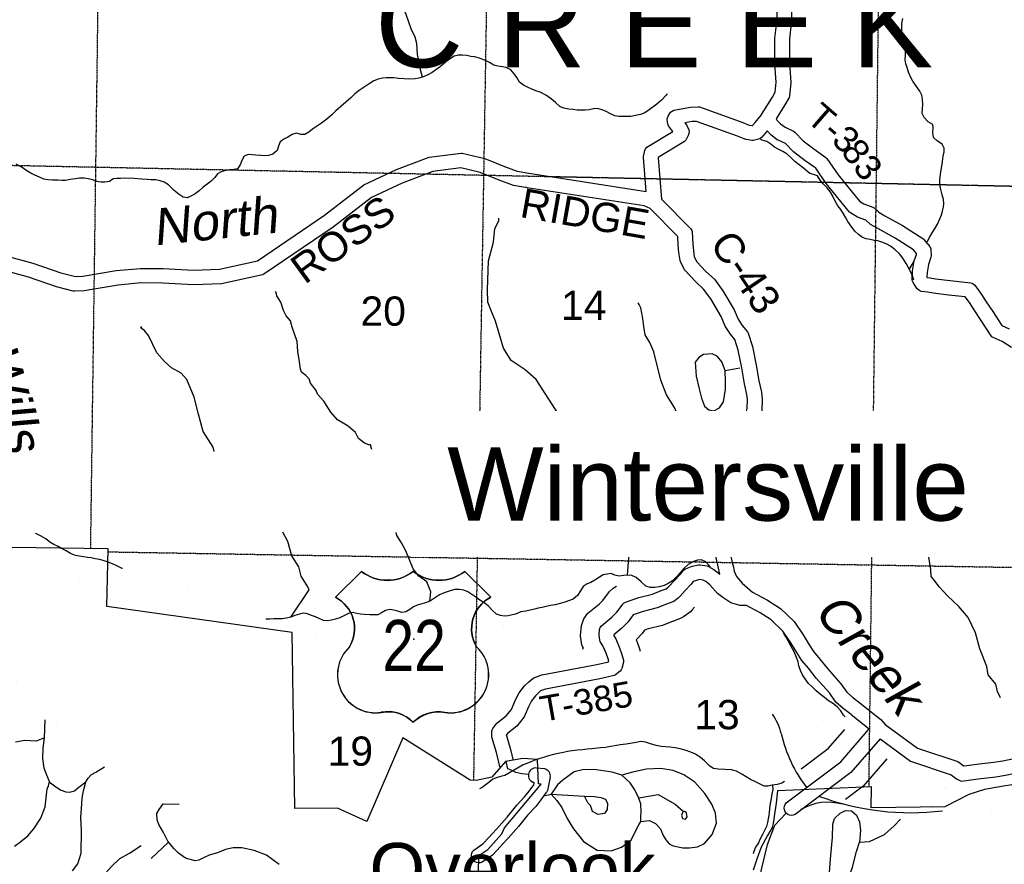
# Model space of a CAD drawing. Header units: feet. Extents: x -155 to 2562643, y -56 to 364810.
# Tile 61 of 121: x 2495666 to 2509139, y 265734 to 277287. Entities that reach past the tile are written whole.
import ezdxf
from ezdxf.enums import TextEntityAlignment as Align

# ---------------------------------------------------------------- set-up
doc = ezdxf.new("R2010")
doc.units = ezdxf.units.FT
doc.header["$MEASUREMENT"] = 0
doc.linetypes.add('HIDDEN2', pattern=[0.1875, 0.125, -0.0625])
doc.linetypes.add('water', pattern=[0])
for name, color, linetype in [('62', 7, 'Continuous'), ('COUNTY-RD', 7, 'Continuous'), ('CR-TEXT', 7, 'Continuous'), ('HTEXT', 3, 'Continuous'), ('INCORPORATED', 3, 'Continuous'), ('MTEXT', 2, 'Continuous'), ('RAMPS', 7, 'Continuous'), ('RT-MKR', 7, 'Continuous'), ('SECTION', 8, 'HIDDEN2'), ('SECTION-TEXT', 8, 'Continuous'), ('STATE-RT', 2, 'Continuous'), ('STREET-RURAL', 14, 'Continuous'), ('STREET-URBAN', 15, 'Continuous'), ('TR-TEXT', 6, 'Continuous'), ('TWP-RD', 6, 'Continuous'), ('WATER-TEXT', 1, 'Continuous'), ('WATERWAY', 14, 'water')]:
    doc.layers.add(name, color=color, linetype=linetype)
doc.styles.add('ARIAL', font='arial.ttf')

# ---------------------------------------------------------------- blocks, each defined once
blk = doc.blocks.new('US3')
at = {"layer": '62', "color": 0, "linetype": 'Continuous'}
for p, q in [((-565, 888), (-874, 579)), ((973, 579), (664, 888))]:
    blk.add_line(p, q, dxfattribs=at)
for centre, major_axis, start_param, end_param in [((-258, 1278), (0, 497), 2.475104, 3.808081), ((357, 1278), (0, 497), 2.475104, 3.808081), ((-1067, 206), (0, 420), 4.173388, 5.805154), ((1166, 206), (420, 0), 2.048828, 3.680594), ((-397, -341), (453, 0), 2.321367, 4.864724), ((496, -341), (0, 453), 2.989258, 5.532614), ((-245, -1186), (0, 406), 5.470171, 6.49043), ((352, -1213), (0, 430), 6.107976, 7.064164)]:
    blk.add_ellipse(centre, major_axis=major_axis, ratio=1, start_param=start_param, end_param=end_param, dxfattribs=at)
at = {"layer": 'RT-MKR', "color": 0, "linetype": 'Continuous'}
blk.add_lwpolyline([(-565, 888), (-874, 579), (-874, 579, -0.432186), (-706, -10), (-706, -10, 0.738096), (-328, -790), (-328, -790, -0.260744), (50, -908), (50, -908, -0.243707), (428, -790), (428, -790, 0.738096), (806, -10), (806, -10, -0.432186), (973, 579), (973, 579), (664, 888), (664, 888, -0.346154), (50, 888), (50, 888, -0.346154), (-565, 888)], format="xyb", close=True, dxfattribs=at)
at = {"layer": 'RT-MKR', "color": 0}
blk.add_point((57, 82), dxfattribs=at)

msp = doc.modelspace()

# ---------------------------------------------------------------- linework, layer by layer
at = {"layer": 'COUNTY-RD'}
for points in [[(2500375.96, 275026.85), (2500821.61, 275235.96), (2501269.38, 275406.42), (2501705.07, 275461.43), (2501723.14, 275460.43), (2502029.97, 275386.85), (2502298.53, 275278.55), (2502475.64, 275214.77), (2502632.21, 275186.95), (2504238.83, 274937.1)], [(2505238.68, 270907.59), (2505228.57, 271043.67), (2505228.92, 271294.21), (2505233.16, 271314.4), (2505271.36, 271401.75), (2505301.97, 271449.37), (2505335.53, 271491.04), (2505406.48, 271574.63), (2505488.54, 271674.62), (2505591.3, 271858.78), (2505622.36, 271967.65), (2505623.94, 272089.56), (2505617.77, 272159.24), (2505582.18, 272307.89), (2505548.62, 272527.16), (2505498.38, 272765.57), (2505452.9, 272912.18), (2505392.54, 272986.37), (2505321.56, 273095.12), (2505264.63, 273226.76), (2505122.53, 273469.31), (2505025.18, 273601.99), (2504916.49, 273702.03), (2504770.8, 273854.13), (2504761.9, 273866.9), (2504707.74, 273978.09), (2504703.26, 273992.38), (2504686.12, 274102.6), (2504676.07, 274206.23), (2504671.25, 274320.77), (2504294.45, 274704.99), (2504209.86, 274739.2), (2502611.64, 274987.74), (2502610.55, 274987.67), (2502599.74, 274989.59), (2502587.72, 274991.46), (2502586.72, 274991.9), (2502423.9, 275020.83), (2502227.23, 275091.65), (2501968.92, 275195.82), (2501703.03, 275259.58), (2501318.18, 275211), (2500899.78, 275051.72), (2500480.49, 274854.97), (2499953.65, 274450.99), (2499008.14, 273806.66), (2498990.59, 273799.08), (2498426.49, 273674.53), (2498043.5, 273662.5), (2497623.71, 273684.32), (2497327, 273685.71), (2497012.45, 273657.55), (2496550.02, 273578.08), (2496414.55, 273571.57), (2496399.49, 273573.13), (2496169.59, 273632.85), (2495787.43, 273765.49), (2495438.8, 273859.41)], [(2492059.13, 274511.16), (2493338.36, 274488.74), (2493727.98, 274498.69), (2493740.45, 274497.44), (2494235.58, 274384.32), (2494511.19, 274298.89), (2494714.58, 274201.77), (2494870.1, 274137.71), (2495134.9, 274095.98), (2495476.54, 274056.37), (2495846.3, 273956.76), (2496227.62, 273824.41), (2496427.72, 273772.44), (2496528.2, 273777.26), (2496986.55, 273856.03), (2497318.53, 273885.75), (2497629.37, 273884.3), (2498045.56, 273862.66), (2498401.58, 273873.85), (2498919.33, 273988.16), (2499836.39, 274613.11), (2500375.96, 275026.85)], [(2504447.96, 274834.1), (2504849.54, 274424.61), (2504861.99, 274403.41), (2504868.93, 274379.85), (2504875.67, 274220.1), (2504884.64, 274127.63), (2504897.42, 274045.4), (2504931.45, 273975.55), (2505056.56, 273844.93), (2505174.92, 273735.99), (2505289.88, 273579.32), (2505443.37, 273317.33), (2505498.36, 273190.16), (2505554.3, 273104.46), (2505626.3, 273015.96), (2505635.35, 272999.07), (2505692.16, 272815.93), (2505745.48, 272562.93), (2505778.62, 272346.37), (2505815.69, 272191.53), (2505824.06, 272097.1), (2505822, 271938.41), (2505777.26, 271781.6), (2505654.48, 271561.56), (2505560.04, 271446.48), (2505489.68, 271363.59), (2505464.43, 271332.24), (2505448.22, 271307.01), (2505428.88, 271262.79), (2505428.59, 271050.94), (2505438.7, 270914.79), (2505437.97, 270564.04), (2505410.34, 270348.23), (2505383.2, 270159.37), (2505394.6, 270058.91), (2505386.53, 269986.92), (2505421.37, 269842.65), (2505421.59, 269842.24), (2505424.38, 269830.2), (2505427.44, 269817.52), (2505427.43, 269817.03), (2505444.61, 269742.8), (2505476.64, 269670.43), (2505552.07, 269578.81), (2505693.15, 269457.68), (2505898.44, 269348.02), (2506075.81, 269234.73), (2506262.76, 269052.92), (2506386.78, 268871.4), (2506466.86, 268736.26), (2506529.52, 268644.19), (2506617.19, 268541.54), (2506718.29, 268409.96), (2506805.59, 268313.51), (2506903.08, 268202.25), (2506984.8, 268087.06), (2507062.61, 268020.01), (2507167.8, 267939)], [(2505248.76, 269702.04), (2505229.81, 269783.91), (2505185.93, 269965.58), (2505184.84, 269983.03), (2505193.34, 270058.77), (2505181.58, 270162.37), (2505212.16, 270375.16), (2505237.99, 270576.99), (2505238.68, 270907.59)], [(2507045.53, 267780.72), (2506936.22, 267864.91), (2506835.78, 267951.46), (2506745.9, 268078.16), (2506656.23, 268180.49), (2506564.61, 268281.72), (2506461.75, 268415.58), (2506370.33, 268522.62), (2506298, 268628.91), (2506218.01, 268763.89), (2506108.94, 268923.52), (2505950.97, 269077.15), (2505797.34, 269175.28), (2505611.39, 269274.61)], [(2507167.8, 267939), (2507450.56, 267713.89), (2507507.56, 267646.62)], [(2507045.53, 267780.72), (2507291.4, 267584.98)], [(2507438.94, 267449.88), (2507037.3, 266988.52), (2506276.57, 266414.98), (2506252.17, 266405.12), (2506226.04, 266401.9), (2506199.96, 266405.56), (2506175.72, 266415.84), (2506154.97, 266432.04), (2506139.11, 266453.08), (2506129.25, 266477.48), (2506126.03, 266503.61), (2506129.69, 266529.69), (2506139.97, 266553.93), (2506156.17, 266574.68), (2506900.19, 267135.62), (2507291.4, 267584.98)], [(2507507.56, 267646.62), (2507953, 267323.8)], [(2507438.94, 267449.88), (2507855.82, 267145.45)], [(2507953, 267323.8), (2508503.99, 267138.96), (2508586.02, 267078.77), (2508626.17, 267083.41), (2508793.92, 267106.01), (2508994.46, 267128.8), (2509120.41, 267148.8), (2509721.81, 267276.09)], [(2502850.42, 267037.85), (2502738.64, 267050.94)], [(2507855.82, 267145.45), (2508410.81, 266959.26), (2508487.28, 266903.15), (2508546.75, 266872.9), (2508651.01, 266884.95), (2508818.56, 266907.53), (2509021.44, 266930.58), (2509156.83, 266952.08), (2509744.2, 267076.4)], [(2502926.96, 266925.51), (2502888.55, 266745.47), (2502879.65, 266725.82), (2502867.88, 266710.02), (2502797.05, 266614.7), (2502727.26, 266524.25), (2502619.06, 266410.9), (2502489.95, 266251.27), (2502348.34, 266091.14), (2502347.84, 266090.19), (2502339.8, 266081.49), (2502331.63, 266072.25), (2502330.69, 266071.63), (2502281.49, 266018.36), (2502244.26, 265975.24), (2502135.72, 265859.28), (2501993.55, 265762.86), (2501968.66, 265754.22), (2501942.41, 265752.32), (2501916.54, 265757.28), (2501892.85, 265768.76), (2501872.94, 265785.98), (2501858.16, 265807.77), (2501849.52, 265832.66), (2501847.62, 265858.91), (2501852.58, 265884.78), (2501864.06, 265908.47), (2501881.28, 265928.38), (2502004.97, 266012.26), (2502095.5, 266108.98), (2502132.31, 266151.61), (2502191.21, 266215.38), (2502337.21, 266380.46), (2502468.72, 266543.06), (2502575.33, 266654.74), (2502637.61, 266735.45), (2502699.77, 266819.1)], [(2502699.53, 266854.04), (2502695.07, 266854.51)], [(2502699.77, 266819.1), (2502704.12, 266839.45)], [(2502704.12, 266839.45), (2502707.11, 266852.55), (2502704.53, 266853.23)]]:
    msp.add_lwpolyline(points, dxfattribs=at)
for centre, start, end in [((2502727.64, 266951.04), 83.718339, 256.707583), ((2502827.5, 266939.99), 351.715956, 76.821436)]:
    msp.add_arc(centre, 100.51, start, end, dxfattribs=at)
at = {"layer": 'INCORPORATED'}
for points in [[(2501924, 264692.35), (2501948.31, 265853.01), (2501948.31, 265853.01), (2502070.34, 265935.77), (2502265.44, 266148.36), (2502265.44, 266148.36), (2502298.54, 266232.4), (2502298.54, 266232.4), (2502800.34, 266827.69), (2502800.34, 266827.69), (2502767.35, 266835.5), (2502767.35, 266835.5), (2502752.53, 267166.58), (2502752.53, 267166.58), (2502553.15, 267182.84), (2502553.15, 267182.84), (2502315.78, 267138.1), (2502315.78, 267138.1), (2502124.93, 266925.16), (2502124.93, 266925.16), (2501912.02, 266878), (2501912.02, 266878), (2501832.13, 266885.84), (2501832.13, 266885.84), (2500909.05, 267462.2), (2500909.05, 267462.2), (2500417.52, 266320.19), (2500417.52, 266320.19), (2500014.1, 266502.63), (2499430.93, 266496.91), (2499395.33, 268905.71), (2499395.33, 268905.71), (2496860.9, 269259.66), (2496878.49, 270047.52), (2493255.96, 270100.3)], [(2509357.83, 266837.63), (2509128.95, 266802.31), (2508866.41, 266757.61), (2508653, 266686.79), (2508323.27, 266520.97), (2507316.53, 266506.45), (2507320.85, 266795.6), (2507320.85, 266795.6), (2506035.5, 266737.74), (2506035.5, 266737.74), (2506016.24, 266570.39), (2505999.03, 266451.29), (2505977.52, 266289.88), (2505961.64, 266237.06), (2505900.04, 266126.21), (2505814.39, 265966.22), (2505752.9, 265803.19), (2505702.84, 265654.67)]]:
    msp.add_lwpolyline(points, dxfattribs=at)
at = {"layer": 'RAMPS', "const_width": 0.01}
for points in [[(2507160.35, 267436.18), (2506937.26, 267602.2), (2506221.29, 267955)], [(2507310.81, 267311.66), (2508353.65, 266772.08)]]:
    msp.add_lwpolyline(points, dxfattribs=at)
at = {"layer": 'RAMPS'}
for centre, radius, start, end in [((2505247.03, 267304.02), 868.11, 14.473319, 33.961483), ((2507933.98, 267936.51), 1892.55, 192.682942, 217.573956), ((2507856.07, 270019.27), 3579.85, 249.636989, 276.984592), ((2506724.61, 265865.12), 718.13, 73.640803, 120.866667)]:
    msp.add_arc(centre, radius, start, end, dxfattribs=at)
at = {"layer": 'SECTION'}
for points in [[(2496638, 270051.02), (2496997.46, 296636.72)], [(2507287.92, 266794.12), (2507650.16, 296573.31)], [(2502313.25, 293152.87), (2501876.19, 266881.52)], [(2496865.86, 270008.39), (2519631.75, 269617.84)]]:
    msp.add_lwpolyline(points, dxfattribs=at)
at = {"layer": 'SECTION', "flags": 128}
for points in [[(2524803.43, 274684.32), (2486692.51, 275474.87)], [(2516483.11, 274857.04), (2503006.41, 275136.53)]]:
    msp.add_lwpolyline(points, dxfattribs=at)
at = {"layer": 'STATE-RT', "color": 3, "linetype": 'Continuous', "const_width": 0.02}
for points in [[(2495405.08, 270095.55), (2496128.86, 269988.32), (2496132.23, 269987.15), (2496139.46, 269986.35), (2496325.68, 269944.92), (2496325.69, 269944.91), (2496780.92, 269843.58), (2496781.85, 269843.23), (2496783.12, 269843.07), (2496844.43, 269828.45), (2497094.81, 269768.74), (2497101.8, 269765.97), (2497108.06, 269764.93), (2498028.45, 269453.77), (2498031.76, 269452.28), (2498033.53, 269451.95), (2498073.14, 269436.95), (2498934.85, 269110.62), (2499311.87, 268996.68), (2499311.88, 268996.67), (2499336.57, 268989.21), (2499782.33, 268860.75), (2500945.95, 268799.89), (2501569.51, 268848.18), (2502226.72, 268985.87), (2503109.77, 269184.18), (2503109.79, 269184.19), (2503484.17, 269269.76), (2503502.77, 269271.87), (2503507, 269273.16), (2503570.55, 269277.66)], [(2503335.07, 268927.96), (2503176.05, 268891.61), (2503175.74, 268891.58), (2503175.49, 268891.48), (2502291.24, 268692.9), (2502289.97, 268692.76), (2502289.13, 268692.44), (2501621.5, 268552.56), (2501605.97, 268550.95), (2501602.32, 268549.82), (2500959.41, 268500.04), (2500947.84, 268499.59), (2500940.01, 268499.8), (2499749.49, 268562.06), (2499743.7, 268563.78), (2499715.79, 268567.72), (2499252.42, 268701.26), (2499251.44, 268701.68), (2499250.55, 268701.81), (2499225.08, 268709.51), (2499225.06, 268709.52), (2498843.16, 268824.94), (2498837.04, 268827.59), (2498833.43, 268828.25), (2497966.9, 269156.41), (2497929.82, 269170.46), (2497018.51, 269478.55), (2496774.85, 269536.65), (2496714.82, 269550.97), (2496260.51, 269652.09), (2496260.5, 269652.1), (2496079.68, 269692.34), (2495363.96, 269798.38)], [(2504644.15, 269072.11), (2504726.39, 269045.92), (2504747.52, 269036.6), (2504750.49, 269035.86)], [(2504750.49, 269035.86), (2505390.47, 268700.53), (2505395.86, 268697.57), (2505419.88, 268680.33), (2506344.45, 267867.67), (2506349.23, 267861.85), (2506355.81, 267856.57), (2506779.38, 267396.26), (2506782.38, 267394)], [(2506554.01, 267198.14), (2506140.42, 267647.62), (2505235.34, 268443.15), (2504622.88, 268764.06), (2504199.03, 268899.04)], [(2507410.08, 267038.76), (2507766.22, 266919.88), (2508331.73, 266770.18), (2508930.6, 266723.49), (2509806.37, 266745.26)], [(2509817.27, 266445.44), (2508930.37, 266423.39), (2508926.65, 266423.34), (2508915, 266423.8), (2508294.85, 266472.15), (2508288.97, 266473.98), (2508268.12, 266476.69), (2507684.81, 266631.11), (2507679.85, 266633.16), (2507675.7, 266633.83), (2507200.06, 266792.6)]]:
    msp.add_lwpolyline(points, dxfattribs=at)
at = {"layer": 'STATE-RT', "color": 3, "linetype": 'Continuous'}
for points in [[(2503367.72, 268682.61), (2503379.73, 268684.85), (2503360.56, 268736.02), (2503341.77, 268859.61), (2503354.45, 269002.53), (2503387.1, 269090.58), (2503441.8, 269166.89), (2503602.17, 269297.18), (2503646.85, 269342.78), (2503736.17, 269464.89), (2503788.28, 269512.35), (2503834.06, 269539.66)], [(2504901.27, 269250.97), (2504863.45, 269209.65), (2504843.81, 269188.21), (2504749.66, 269118.22), (2504705.28, 269094.23), (2504601.58, 269056.2)], [(2504607.67, 269058.52), (2504463.62, 269001.39), (2504267.95, 268953.61), (2504216.19, 268935.47), (2504182.09, 268888.86), (2504100.87, 268805.95), (2504109.31, 268786.04), (2504146.48, 268679.39), (2504155.05, 268648.83)], [(2506359.45, 267041.03), (2506728.81, 267319.5), (2506955.12, 267579.46)], [(2507531.28, 267175.2), (2507208.69, 266804.64), (2506965.01, 266620.92)]]:
    msp.add_lwpolyline(points, dxfattribs=at)
at = {"layer": 'STATE-RT', "color": 2, "linetype": 'Continuous', "const_width": 0.05}
msp.add_lwpolyline([(2497559.94, 265701.17), (2497484.1, 265785.77), (2497397.79, 265892.19), (2497329.74, 265986.97), (2497242.79, 266123.45), (2497147.51, 266275.78), (2497082.99, 266392.69), (2497020.22, 266521.67), (2496959.41, 266652.68), (2496921.28, 266752.11), (2496878.09, 266901.55), (2496828.56, 267066.89), (2496793.75, 267198.46), (2496734.43, 267353.56), (2496694.09, 267462.97), (2496663.02, 267512.43), (2496661.02, 267512.38), (2496616.29, 267545.51), (2496567.73, 267570.54), (2496499.25, 267591.14), (2496352.41, 267626.11), (2496199.52, 267662.96), (2496044.64, 267699.76), (2495982.11, 267722.49), (2495933.51, 267749.52), (2495890.65, 267788.71), (2495855.71, 267832.07), (2495812, 267911.33), (2495728.72, 268063.92), (2495620.71, 268250.07)], dxfattribs=at)
at = {"layer": 'STREET-RURAL'}
for points in [[(2505317.81, 272490.52), (2505273.7, 272607.95), (2505212.41, 272682.97), (2505139.88, 272717.71), (2505024.2, 272709.58), (2504961.06, 272668.35), (2504910.38, 272601.29), (2504921.84, 272413.13), (2504964.99, 272239.58), (2504995.38, 272107.87), (2505035.26, 272002.4), (2505094.16, 271949.37), (2505166.24, 271938.67), (2505243.4, 271978.16), (2505297.77, 272061.32), (2505322.58, 272232.1), (2505324.65, 272336.35), (2505317.81, 272490.52), (2505518.48, 272523.76)], [(2502836.37, 266669.58), (2502938.68, 266691.61), (2503016.13, 266606.87), (2503083.78, 266511.92), (2503158.49, 266358.98), (2503244.96, 266218.29), (2503379.93, 266046.42), (2503565.88, 265925.59), (2503759.71, 265919.12), (2503900.59, 265967.8), (2504034.64, 266062.43), (2504103.91, 266203.98), (2504136.59, 266272.71), (2504163.69, 266319.3), (2504283.25, 266333.52), (2504365.91, 266290.94), (2504433.12, 266220.03), (2504470.79, 266126.54), (2504505.8, 266069.07), (2504554.78, 266011.85), (2504607.2, 265984.76), (2504739.44, 265961.13), (2504833.33, 265958.85), (2504940.95, 265970.84), (2505035.96, 266016.67), (2505143.49, 266140.88), (2505202.53, 266296.26), (2505186, 266434.23), (2505137.8, 266557.59), (2505039.24, 266704.08), (2504906.6, 266857.95), (2504754.95, 266959.37), (2504606.12, 267016.76), (2504437.88, 267043.74), (2504244.31, 267036.18), (2504053.37, 266994.61), (2503904.39, 266951.8), (2503771.82, 266993.45), (2503525.5, 267031.02), (2503367.87, 267024.12), (2503252.49, 266999.96), (2503096.86, 266884.89), (2503026.14, 266821.47), (2502938.68, 266691.61)], [(2504163.69, 266319.3), (2504166.43, 266387.48), (2504169.23, 266451.66), (2504165.24, 266559.8), (2504135.63, 266649.43), (2504083.8, 266752.69), (2504020.14, 266847.71), (2503904.39, 266951.8)], [(2502938.68, 266691.61), (2503396.49, 266663.94), (2503530.35, 266660.38), (2503616.45, 266647.93), (2503680.81, 266623.06), (2503707.87, 266563.44), (2503703.33, 266485.2), (2503666.47, 266426.41), (2503582.81, 266414.86), (2503504.18, 266455.5), (2503474.71, 266537.12), (2503442.11, 266572.59), (2503396.49, 266663.94)], [(2504138.45, 266640.91), (2504404.5, 266688.43), (2504636.58, 266556.42), (2504746.2, 266460.24), (2504721.21, 266407.67), (2504738.03, 266361.89), (2504776.14, 266352.57), (2504797.58, 266381.02), (2504788.52, 266438.97), (2504772.33, 266450.69), (2504746.2, 266460.24)], [(2505736.43, 264846.42), (2505742.64, 264939.48), (2505733.83, 265115.63), (2505742.66, 265338.03), (2505821.91, 265679.32), (2505896.71, 266002.57), (2505999.14, 266268.88), (2506148.65, 266429.66)]]:
    msp.add_lwpolyline(points, dxfattribs=at)
at = {"layer": 'STREET-URBAN'}
for points in [[(2495594.2, 265984.06), (2495680.93, 266043.87), (2495779.25, 266123.95), (2495859.27, 266219.72), (2495956.32, 266363.93), (2496013.19, 266519.38), (2496028.75, 266641.96), (2496042.31, 266764.5), (2496059.46, 266806.93), (2496072.29, 266865.31), (2496036.6, 266952.83), (2496002.74, 267048.39), (2495982.15, 267180.29), (2495989.33, 267322.76), (2496006.53, 267463.41), (2496014.61, 267710.68)], [(2496006.53, 267463.41), (2495893.56, 267417.12), (2495737.54, 267426.13), (2495608.07, 267405.58)], [(2496388.15, 265642.62), (2496462.19, 265738.27), (2496509.23, 265885.51), (2496511.16, 266192.25), (2496503.52, 266376.53), (2496515.9, 266559.19), (2496520.34, 266637.45), (2496540.33, 266738.07), (2496569.83, 266862.93), (2496604.83, 266911.71), (2496649.78, 266962.7), (2496709.06, 266995.92), (2496828.56, 267066.89)], [(2502627.46, 266962.29), (2502535.11, 266971.9), (2502456.86, 266988.28), (2502412.42, 267011.4), (2502347.88, 267040.1), (2502322.95, 267142.14)], [(2496071.35, 266861.05), (2496161.59, 266794.88), (2496232.45, 266748.14), (2496298.87, 266723.37), (2496350.91, 266718.36), (2496414.43, 266739.64), (2496477.43, 266786.97), (2496569.49, 266861.48)], [(2499219.1, 265732.11), (2499045.54, 265859.92), (2498872.92, 265923.62), (2498706.74, 265957.35), (2498586.96, 265957.66), (2498481.48, 265936.13), (2498374.33, 265892.53), (2498257.05, 265858.8), (2498179.74, 265821.64), (2498118.32, 265790.71), (2498066.55, 265781.96), (2497934.26, 265818.17), (2497839.42, 265886.97), (2497776.6, 265950.22), (2497691.27, 266051.22), (2497633.67, 266166.65), (2497572.16, 266276), (2497549.23, 266341.81), (2497543.97, 266427.92), (2497575.07, 266484.47), (2497629.86, 266559.4), (2497847.52, 266554.46)], [(2506656.57, 264728.7), (2506602.56, 264733.98), (2506540.1, 264771.22), (2506692.36, 265316.48), (2506742.75, 265571.72), (2506766.71, 265860.68), (2506789.33, 266101.51), (2506794.82, 266281.98), (2506817.7, 266360.46), (2506892.63, 266431.64), (2506968.01, 266470.74), (2507046.02, 266463.79), (2507116.75, 266406.62), (2507155.98, 266314.95), (2507171.61, 266196.9), (2507157.83, 266038.37)], [(2506656.57, 264728.7), (2506822.47, 264867.26), (2506897.89, 265190.99), (2506970.45, 265432.5), (2507062.74, 265692.32), (2507117.69, 265907.54), (2507157.83, 266038.37), (2507295.57, 266046.25), (2507502.01, 266143.26), (2507634.25, 266259.31), (2507718.89, 266350.66)], [(2496468.86, 264772.23), (2496481.74, 264950.84), (2496514.76, 265099.82), (2496556.16, 265228.92), (2496639.39, 265364.84), (2496760.17, 265521.53), (2496928.29, 265709.21), (2497038.15, 265811.57), (2497168.58, 265884.25), (2497326.67, 265991.79)], [(2497463.23, 265811.5), (2497704.35, 266035.73)]]:
    msp.add_lwpolyline(points, dxfattribs=at)
at = {"layer": 'TWP-RD'}
for points in [[(2504238.83, 274937.1), (2504200.56, 275403.08), (2504201.46, 275417.5), (2504218.41, 275498.36), (2504231.02, 275522.66), (2504249.69, 275542.68), (2504604.08, 275759.02), (2504585.02, 275781.69), (2504544.77, 275833.2), (2504534.38, 275858.14), (2504526.31, 275921.76), (2504529.24, 275946.23), (2504538.03, 275969.27), (2504573.77, 276020.44), (2504593.36, 276037.11), (2504616.55, 276048.29), (2504843.34, 276092.65), (2504948.33, 276097.27), (2504967.55, 276094.37), (2505560.74, 275882.09), (2505649.73, 275845.25), (2505690.57, 275837.94), (2505694.17, 275838.67), (2505729.01, 275878.84), (2505815.21, 275986.19), (2505815.66, 275987.04), (2505817.97, 275989.8), (2505965.54, 276225.71), (2506004.41, 276295.13), (2506019.53, 276432.56), (2506005.88, 276617.6), (2505999.59, 276813.42), (2505998.88, 277035.36), (2506024.44, 277252.75), (2506039.26, 277585.23)], [(2506238.61, 277566.2), (2506223.92, 277236.6), (2506198.92, 277023.96), (2506199.57, 276816.95), (2506205.64, 276628.18), (2506220.33, 276428.95), (2506199.89, 276243.07), (2506193.75, 276223.91), (2506137.68, 276123.77), (2506017.14, 275931.07), (2506027.8, 275914.08), (2506078.45, 275862.24), (2506140.95, 275814.86), (2506256.6, 275761.84), (2506272.06, 275750.82), (2506387.54, 275629.89), (2506534.6, 275518.41), (2506696.76, 275401.18), (2506708.6, 275389.13), (2506864.01, 275165.78), (2507056.31, 274926.73), (2507160.09, 274802.13), (2507215.83, 274767.93), (2507340.61, 274724.47), (2507359.04, 274713.16), (2507422.52, 274652.12), (2507506.22, 274606.21), (2507747.7, 274471.33), (2508024.11, 274294.81), (2508035.78, 274284.5), (2508117.89, 274185.36), (2508126.29, 274170.83), (2508132.16, 274155.09), (2508135.31, 274138.61), (2508137.13, 274055.31), (2508134.43, 274037.91), (2508100.34, 273938.12), (2508081.72, 273830.79), (2508080.62, 273767.1), (2508083.78, 273762.28), (2508123.47, 273757.31), (2508197.64, 273742.85), (2508399.51, 273717.7), (2508681.22, 273688.39), (2508701.27, 273681.89), (2508719.52, 273671.35), (2508735.17, 273657.24), (2508827.58, 273529.75), (2508892.49, 273427.63), (2508981.07, 273297.41), (2509104.47, 273105.36), (2509205.21, 273059.12)], [(2505882.59, 275750.66), (2505815.69, 275673.53), (2505797.99, 275660.43), (2505777.87, 275651.5), (2505702.17, 275636.27), (2505683.34, 275636.06), (2505606.12, 275649.87), (2505595.4, 275651.28), (2505593.23, 275652.18), (2505590.92, 275652.59), (2505581.06, 275657.22), (2505488.76, 275695.43), (2504927.8, 275896.17), (2504867.07, 275893.5), (2504768.53, 275874.22), (2504786.99, 275852.27), (2504794.64, 275839.9), (2504820.93, 275779.21), (2504825.06, 275757.1), (2504824.18, 275734.61), (2504818.33, 275712.9), (2504779.89, 275640.37), (2504761.43, 275620.76), (2504402.48, 275401.63), (2504401.67, 275397.77), (2504447.96, 274834.1)], [(2509235.72, 272802.34), (2509109.21, 272883.12), (2508985.79, 272939.78), (2508970.3, 272950.84), (2508957.18, 272964.62), (2508814.23, 273187.09), (2508725.37, 273317.71), (2508662.06, 273417.32), (2508605.63, 273495.18), (2508376.8, 273518.98), (2508166.11, 273545.23), (2508091.86, 273559.71), (2508002.33, 273570.93), (2507981.88, 273578.18), (2507963.44, 273589.67), (2507947.91, 273604.84), (2507891.02, 273691.46), (2507883.57, 273710.03), (2507879.94, 273729.72), (2507882.02, 273849.73), (2507905.98, 273987.84), (2507936.6, 274077.47), (2507936.3, 274091.06), (2507896.71, 274138.87), (2507645.03, 274299.59), (2507409.36, 274431.23), (2507308.9, 274486.33), (2507298.24, 274494.16), (2507243.96, 274546.35), (2507129.63, 274586.17), (2507034.52, 274644.54), (2507022.17, 274655.22), (2506901.55, 274800.03), (2506703.82, 275045.83), (2506558.97, 275254), (2506415.59, 275357.65), (2506253.96, 275480.19), (2506147.21, 275591.97), (2506042.64, 275639.92), (2506033.25, 275645.54), (2505945.79, 275711.84), (2505893.99, 275764.85), (2505882.59, 275750.66)], [(2502126.9, 267523.86), (2502127.36, 267551.04), (2502132.24, 267571.88), (2502141.41, 267591.2), (2502196.25, 267662.43), (2502324.42, 267763.78), (2502394.36, 267852.15), (2502445.62, 267972.57), (2502499.63, 268077.66), (2502575.25, 268173.31), (2502632.88, 268231.36), (2502686.12, 268277.02), (2502702.24, 268286.32), (2502809.43, 268323.94), (2503564.24, 268465), (2503721.3, 268503.15), (2503724.73, 268505.85), (2503726.19, 268511.55), (2503716.96, 268544.47), (2503689.24, 268624), (2503647.42, 268722.65), (2503611.11, 268779.85), (2503603.81, 268799.34), (2503593.45, 268867.47), (2503600.51, 268947.04), (2503609.84, 268972.2), (2503625.46, 268993.99), (2503770.81, 269112.08), (2503838.01, 269180.66), (2503923.1, 269296.99), (2503937.99, 269310.55), (2503955.29, 269320.87), (2504139.87, 269385.56), (2504326.63, 269431.16), (2504444.19, 269477.79), (2504513.03, 269503.04), (2504540.93, 269523.78), (2504545.04, 269528.27), (2504626.88, 269617.67), (2504701, 269695.32), (2504748.63, 269753.94), (2504761.55, 269765.21), (2504776.18, 269774.11), (2504866.7, 269809.79), (2504952.79, 269828.97), (2504971.02, 269829.65), (2505072.91, 269814.82), (2505089.62, 269809.28), (2505165.79, 269768.09), (2505248.76, 269702.04)], [(2505611.39, 269274.61), (2505519.61, 269274.41), (2505505.27, 269276.47), (2505409.04, 269304.85), (2505396, 269310.83), (2505287.1, 269381.1), (2505212.84, 269438.62), (2505112, 269555.27), (2505055.07, 269600.59), (2505017.84, 269620.73), (2504969.44, 269627.77), (2504925.47, 269617.98), (2504881.9, 269600.8), (2504851.19, 269563.01), (2504772.99, 269481.08), (2504701.88, 269403.4), (2504701.87, 269403.38), (2504689.41, 269389.77), (2504675.55, 269374.64), (2504614.95, 269329.59), (2504602.26, 269322.73), (2504515.5, 269290.91)], [(2504515.5, 269290.91), (2504387.52, 269240.15), (2504196.79, 269193.58), (2504060.25, 269145.73), (2503990.93, 269050.97), (2503905.74, 268964.01), (2503794.8, 268873.89), (2503794.79, 268873.76), (2503796.81, 268860.5), (2503825.12, 268815.9), (2503875.94, 268696.02), (2503907.86, 268604.43), (2503929.58, 268526.97), (2503929.87, 268500.58), (2503907.3, 268412.72), (2503897.42, 268393.23), (2503883.58, 268376.34), (2503819.42, 268325.87), (2503800.08, 268316.47), (2503606.24, 268269.38), (2502861.22, 268130.16), (2502794.99, 268106.91), (2502769.16, 268084.76), (2502725.14, 268040.42), (2502668.61, 267968.91), (2502626.8, 267887.58), (2502567.86, 267749.09), (2502466.77, 267621.37), (2502339.67, 267520.86), (2502325.89, 267502.95)], [(2502241.78, 267053.02), (2502190.04, 267264.75), (2502126.07, 267472.26), (2502126.9, 267523.86)], [(2502421.97, 267158.19), (2502382.92, 267317.99), (2502325.89, 267502.95)]]:
    msp.add_lwpolyline(points, dxfattribs=at)
at = {"layer": 'WATERWAY'}
for points in [[(2501176.7, 276502.69), (2501148.95, 276602.2), (2501148.47, 276628.28), (2501144, 276654.3), (2501111.17, 276812.31), (2501102.46, 276960.7), (2501078.93, 277046.6), (2501024.92, 277162.09), (2500953.48, 277357.58), (2500895.11, 277493.06), (2500809.18, 277608), (2500731.71, 277696.99), (2500644, 277799.86), (2500558.15, 277910.78), (2500449.06, 278091.56), (2500320.34, 278253.94), (2500080.2, 278398.33), (2499780.78, 278509.59), (2499413.86, 278601.61), (2499318.58, 278682.26), (2499007.5, 278885.65), (2498858.61, 278951.33), (2498840.39, 278965.07)], [(2508075.6, 274230.29), (2508090.42, 274258.48), (2508120.71, 274315.68), (2508153.01, 274372.95), (2508193.14, 274436.48), (2508223.49, 274491.68), (2508257.28, 274565.05), (2508279.68, 274617.98), (2508294.12, 274668.65), (2508306.5, 274721.26), (2508310.85, 274773.61), (2508309.12, 274827.78), (2508290.97, 274893.46), (2508270.68, 274963.1), (2508258.41, 275032.99), (2508256.24, 275101.2), (2508272.9, 275208.17), (2508284.57, 275282.84), (2508294.55, 275347.43), (2508304.34, 275418.03), (2508314.46, 275478.59), (2508314.8, 275530.82), (2508288.94, 275586.22), (2508225.5, 275624.35), (2508169.69, 275674.77), (2508163.38, 275746.86), (2508167.67, 275801.22), (2508161.99, 275853.25), (2508096.55, 275891.32), (2508042.55, 275947.83), (2508014.69, 276003.16), (2508018.47, 276073.57), (2508022.82, 276125.92), (2508018.45, 276200.08), (2508008.64, 276256), (2507982.78, 276311.4), (2507938.62, 276374.25), (2507888.19, 276444.92), (2507860.46, 276496.25), (2507829.96, 276571.58), (2507807.98, 276631.12), (2507792.22, 276684.84), (2507784.47, 276738.81), (2507786.37, 276805.14), (2507786.33, 276869.4), (2507780.4, 276929.45), (2507768.65, 276983.3), (2507754.95, 277035.07), (2507743.07, 277092.93), (2507735.07, 277154.93), (2507738.59, 277233.36), (2507748.45, 277301.95)], [(2504526.68, 276270.98), (2504514.05, 276252.48), (2504449.92, 276186.16), (2504383.34, 276133.82), (2504279.43, 276056.19), (2504218.55, 276014.08), (2504163.11, 275990.21), (2504093.31, 275975.93), (2504027.45, 275963.78), (2503919.04, 275964.32), (2503862.9, 275962.52), (2503808.43, 275970.82), (2503751.26, 276001.12), (2503690.15, 276029.28), (2503635.17, 276053.63), (2503570.36, 276071.63), (2503516.29, 276067.89), (2503456.45, 276055.93), (2503404.44, 276050.25), (2503352.3, 276048.58), (2503296.03, 276050.79), (2503233.61, 276056.82), (2503179.28, 276061.11), (2503110.59, 276074.97), (2503057.55, 276101.39), (2502997.67, 276153.69), (2502944, 276200.17), (2502874.22, 276248.14), (2502788.47, 276293.58), (2502729.67, 276311.78), (2502674.7, 276336.13), (2502615.59, 276364.36), (2502558.55, 276390.64), (2502507.01, 276433.17), (2502466.92, 276494.14), (2502431.11, 276547.21), (2502387.2, 276602.04), (2502323.95, 276634.15), (2502273.5, 276642.57), (2502211.02, 276650.61), (2502152.36, 276664.8), (2502092.99, 276701.05), (2502025.66, 276735.04), (2501956.52, 276762.95), (2501889.78, 276778.88), (2501839.39, 276785.3), (2501782.86, 276795.54), (2501726.39, 276803.77), (2501670.24, 276801.97), (2501610.41, 276790.01), (2501545.51, 276747.77), (2501490.65, 276705.85), (2501422.25, 276647.43), (2501361.56, 276599.3), (2501310.45, 276565.53), (2501251.25, 276533.51), (2501193.87, 276507.57), (2501130.21, 276489.47), (2501076.39, 276477.7), (2501004.2, 276475.39), (2500927.87, 276476.96), (2500851.35, 276484.55), (2500784.93, 276490.46), (2500732.66, 276492.8), (2500682.53, 276491.19), (2500630.46, 276487.51), (2500570.62, 276475.56), (2500511.23, 276449.56), (2500450.28, 276409.45), (2500381.51, 276363.06), (2500381.51, 276363.06), (2500312.67, 276318.69), (2500253.92, 276272.63), (2500197.43, 276218.6), (2500129.04, 276160.18), (2500060.77, 276097.75), (2499992.38, 276039.33), (2499935.89, 275985.31), (2499867.57, 275924.88), (2499795.04, 275870.35), (2499741.92, 275836.51), (2499675.15, 275790.2), (2499622.35, 275746.33), (2499567.16, 275714.44), (2499512.89, 275716.72), (2499456.11, 275734.98), (2499396.46, 275717.01), (2499337.39, 275680.97), (2499282.08, 275653.1), (2499231.09, 275615.32), (2499206.88, 275556.3), (2499188.68, 275497.48), (2499130.06, 275447.41), (2499072.48, 275427.49), (2499022.35, 275425.88), (2498964.01, 275430.04), (2498895.57, 275435.88), (2498845.25, 275440.29), (2498790.98, 275442.57), (2498737.54, 275418.77), (2498707.25, 275361.57), (2498683.04, 275302.56), (2498648.61, 275249.24), (2498596.73, 275239.55), (2498542.71, 275233.8), (2498486.89, 275221.97), (2498425.11, 275207.94), (2498373.8, 275180.19), (2498335.3, 275128.75), (2498284.7, 275078.94), (2498233.78, 275039.15), (2498176.97, 274995.16), (2498122.36, 274945.21), (2498067.49, 274903.29), (2498010.23, 274873.34), (2497956.8, 274849.54), (2497904.34, 274857.9), (2497846.91, 274896.22), (2497778.95, 274950.27), (2497700.25, 275026.07), (2497642.83, 275064.4), (2497587.98, 275084.73), (2497531.39, 275096.97), (2497459.07, 275098.67), (2497408.75, 275103.08), (2497336.37, 275106.79), (2497284.04, 275111.14), (2497231.77, 275113.48), (2497099.17, 275117.26), (2497047.03, 275115.59), (2496996.84, 275115.99), (2496946.77, 275112.38), (2496893.78, 275074.54), (2496829.81, 275066.46), (2496775.73, 275062.72), (2496721.2, 275073.02), (2496666.29, 275095.36), (2496601.61, 275109.36), (2496549.16, 275117.72), (2496484.92, 275117.67), (2496428.9, 275111.85), (2496359.04, 275099.58), (2496293.12, 275089.43), (2496240.99, 275087.76), (2496186.72, 275090.04), (2496116.34, 275093.81), (2496052.05, 275095.76), (2495997.58, 275104.06), (2495938.47, 275132.29), (2495873.41, 275158.32), (2495820.31, 275186.74), (2495765.02, 275221.12), (2495685.09, 275272.78), (2495617.63, 275310.78)], [(2507902.65, 273726.33), (2507884.82, 273781.98), (2507856.83, 273841.33), (2507822.83, 273900.49), (2507795.03, 273953.82), (2507750.62, 274024.69), (2507706.59, 274083.52), (2507642.37, 274145.73), (2507580.75, 274189.94), (2507523.57, 274220.24), (2507462.59, 274244.39), (2507409.87, 274260.78), (2507359.49, 274267.2), (2507304.9, 274279.5), (2507250.37, 274289.81), (2507197.59, 274308.2), (2507144.18, 274346.65), (2507092.45, 274395.2), (2507044.15, 274461.93), (2506999.99, 274524.77), (2506970.19, 274578.04), (2506940.45, 274629.3), (2506900.37, 274690.27), (2506862.61, 274741.27), (2506826.47, 274804.37), (2506792.15, 274873.56), (2506760.34, 274926.76), (2506714.31, 274985.53), (2506660.38, 275040.03), (2506620.55, 275092.98), (2506584.61, 275150.06), (2506529.76, 275170.39), (2506479.18, 275182.83), (2506392.47, 275258.37), (2506332.91, 275300.64), (2506275.16, 275349), (2506275.16, 275349), (2506223.37, 275399.55), (2506167.62, 275447.97), (2506108.32, 275482.21), (2506055.16, 275512.64), (2505995.98, 275542.88), (2505944.51, 275583.4), (2505889.09, 275621.79), (2505838.51, 275634.22), (2505803.1, 275646.07)], [(2499171.71, 275482.98), (2499130.06, 275447.41), (2499072.48, 275427.49), (2499022.35, 275425.88), (2498964.01, 275430.04), (2498895.57, 275435.88), (2498845.25, 275440.29), (2498790.98, 275442.57), (2498737.54, 275418.77), (2498707.25, 275361.57), (2498683.04, 275302.56), (2498648.61, 275249.24), (2498596.73, 275239.55), (2498542.71, 275233.8), (2498486.89, 275221.97), (2498425.11, 275207.94), (2498373.8, 275180.19), (2498335.3, 275128.75), (2498284.7, 275078.94), (2498233.78, 275039.15), (2498176.97, 274995.16), (2498122.36, 274945.21), (2498067.49, 274903.29), (2498010.23, 274873.34), (2497956.8, 274849.54), (2497904.34, 274857.9), (2497846.91, 274896.22), (2497778.95, 274950.27), (2497700.25, 275026.07), (2497642.83, 275064.4), (2497587.98, 275084.73), (2497531.39, 275096.97), (2497459.07, 275098.67), (2497408.75, 275103.08), (2497336.37, 275106.79), (2497284.04, 275111.14), (2497231.77, 275113.48), (2497099.17, 275117.26), (2497047.03, 275115.59), (2496996.84, 275115.99), (2496946.77, 275112.38), (2496893.78, 275074.54), (2496829.81, 275066.46), (2496775.73, 275062.72), (2496721.2, 275073.02), (2496666.29, 275095.36), (2496601.61, 275109.36), (2496549.16, 275117.72), (2496484.92, 275117.67), (2496428.9, 275111.85), (2496359.04, 275099.58), (2496293.12, 275089.43), (2496240.99, 275087.76), (2496186.72, 275090.04), (2496116.34, 275093.81), (2496052.05, 275095.76), (2495997.58, 275104.06), (2495938.47, 275132.29), (2495873.41, 275158.32), (2495820.31, 275186.74), (2495765.02, 275221.12), (2495685.09, 275272.78), (2495617.63, 275310.78)], [(2503303.5, 271438.28), (2503296.97, 271456.46), (2503221.68, 271643.85), (2503080.63, 271826.08), (2502735.44, 272366.11), (2502581.38, 272495.93), (2502389.44, 272623.09), (2502288.52, 272793.97), (2502176, 273161.37), (2502121.63, 273296.93), (2502073.42, 273422.55), (2502066.3, 273593.05), (2502083.03, 273986.77), (2502148.15, 274244.82), (2502168.71, 274429.85), (2502222.63, 274537.17), (2502222, 274571.28)], [(2507839.29, 273871.84), (2507877.82, 273938.4), (2507910.05, 273997.67)], [(2500483.68, 271409.12), (2500481.53, 271421.91), (2500466.68, 271469.83), (2500444.66, 271473.46), (2500382.44, 271492.46), (2500301.42, 271557.3), (2500260.01, 271638.89), (2500162.62, 271725.53), (2500013.28, 271815.28), (2499923.58, 271918.12), (2499826.98, 272071.01), (2499741.42, 272165.88), (2499724.57, 272213.77), (2499644.88, 272314.76), (2499627.78, 272376.69), (2499583.12, 272418.07), (2499524.37, 272465.23), (2499507.68, 272505.09), (2499493.83, 272607.23), (2499473.3, 272747.38), (2499462.78, 272885.7), (2499393.37, 273079.21), (2499373.76, 273169.2), (2499310.69, 273234.35), (2499277.41, 273308.05), (2499237.37, 273423.78), (2499183.87, 273511.18), (2499175.12, 273553.18), (2499166.81, 273571.1)], [(2505202.45, 271099.39), (2505174.76, 271143.62), (2505097.59, 271216.56), (2505038.25, 271295.83), (2504966.8, 271382.92), (2504932.37, 271410.42), (2504875.81, 271447.58), (2504816.66, 271516.82), (2504705.62, 271803.95), (2504624.5, 271983.21), (2504515.55, 272155.96), (2504438.01, 272357.36), (2504343.13, 272743.13), (2504288.9, 272870.66), (2504225.1, 272975.94), (2504207.08, 273088.04), (2504195.08, 273198.23), (2504166.42, 273346.28), (2504141.66, 273390.01), (2504131.25, 273413.92)], [(2498325.75, 271382.6), (2498311.75, 271440.66), (2498176.09, 271655.1), (2498113.86, 271892.9), (2498053.76, 272122.7), (2497953.5, 272365.86), (2497878.06, 272452.87), (2497743.03, 272524.81), (2497647.63, 272611.49), (2497543.71, 272728.12), (2497427.53, 272969), (2497370.3, 273042.28), (2497323.9, 273069.58), (2497339.49, 273089.92)], [(2509087.25, 268010.04), (2509046.59, 268097.16), (2509022.76, 268199.12), (2508918.69, 268323.78), (2508898.6, 268439.86), (2508806.4, 268679.14), (2508746.49, 268898.91), (2508646.86, 269107.95), (2508516.33, 269260.26), (2508359.98, 269406.1), (2508249.93, 269530.66), (2508168.21, 269633.63), (2508139.61, 269669.27), (2508133.82, 269767.52), (2508115.8, 269879.62), (2508086.92, 270039.7), (2508069.31, 270238.12), (2508023.58, 270446.09), (2507939.84, 270659.42), (2507926.85, 270823.8), (2507908.43, 271066.36), (2507909.66, 271216.93), (2507908.04, 271305.22)], [(2503982.73, 269688.83), (2504014.23, 270107.9), (2503950.65, 270201.15), (2503876.99, 270300.24), (2503849.29, 270396.11), (2503823.72, 270428.96)], [(2499376.2, 269115.51), (2499626.85, 269488.19), (2499608.12, 269530.02), (2499517.65, 269674.99), (2499485.37, 269802.9), (2499390.79, 269953.82), (2499337.27, 270151.62), (2499268.73, 270277.6)], [(2501278.02, 269334.96), (2501289.86, 269460.69), (2501275.08, 269504.6), (2501239.44, 269598.33), (2501126.27, 269674.66), (2501050.61, 269773.72), (2500948.29, 270020.85), (2500890.36, 270132.26), (2500828.63, 270233.57), (2500816.95, 270271.34)], [(2497071.13, 269778.12), (2497066.67, 269780.52), (2496997.34, 269814.44), (2496936.16, 269844.62), (2496879.18, 269868.9), (2496820.39, 269887.09), (2496761.66, 269903.29), (2496701.12, 269913.4), (2496646.59, 269923.7), (2496596.21, 269930.12), (2496541.74, 269938.41), (2496483.27, 269946.58), (2496428.75, 269956.88), (2496363.55, 269986.92), (2496302.25, 270021.11), (2496249.15, 270049.53), (2496191.98, 270079.83), (2496134.93, 270106.11), (2496079.64, 270140.49), (2496026.03, 270184.96), (2495950.37, 270228.72), (2495887.12, 270260.84), (2495883.63, 270262.51)], [(2505112.56, 269800.54), (2505100.65, 269819.03), (2505056.88, 269869.84), (2504997.76, 269898.06), (2504941.62, 269896.27), (2504884.11, 269874.34), (2504815.14, 269833.98), (2504752.57, 269781.77), (2504702.29, 269721.92), (2504657.77, 269670.29), (2504597.46, 269610.12), (2504540.4, 269574.15), (2504485.02, 269548.28), (2504415.35, 269529.98), (2504355.51, 269518.03), (2504291.28, 269517.98), (2504234.37, 269540.25), (2504170.28, 269598.44), (2504100.12, 269658.45), (2504041.14, 269682.66), (2503982.73, 269688.83), (2503928.72, 269683.08), (2503868.75, 269675.13), (2503812.09, 269689.38), (2503759.25, 269709.78), (2503705.24, 269704.03), (2503651.35, 269694.27), (2503598.17, 269662.45), (2503537.22, 269622.34), (2503482.04, 269590.45), (2503430.54, 269568.72), (2503375.42, 269534.82), (2503341.24, 269473.48), (2503297.1, 269409.81), (2503240.42, 269361.81), (2503125.34, 269319.97), (2503059.74, 269299.79), (2502992.01, 269283.56), (2502930.1, 269273.55), (2502870.26, 269261.59), (2502814.5, 269247.76), (2502760.68, 269235.99), (2502708.86, 269224.29), (2502653.1, 269210.45), (2502591.26, 269198.43), (2502525.4, 269186.28), (2502452.17, 269153.81), (2502348.54, 269130.41), (2502296.4, 269128.74), (2502243.88, 269139.11), (2502191.1, 269157.5), (2502131.16, 269211.8), (2502077.1, 269270.32), (2502023.69, 269308.77), (2501964.25, 269347.03), (2501908.7, 269389.43), (2501855.42, 269423.87), (2501800.06, 269460.25), (2501745.15, 269482.59), (2501684.67, 269490.69), (2501622.38, 269492.71), (2501570.63, 269479.01), (2501473.27, 269447.77), (2501409.87, 269421.64), (2501354.94, 269381.73), (2501288.04, 269339.42), (2501234.6, 269315.62), (2501169, 269295.44), (2501107.35, 269277.4), (2501055.92, 269253.67), (2501002.87, 269217.83), (2500949.62, 269188.01), (2500895.67, 269180.25), (2500838.95, 269196.51), (2500784.29, 269210.82), (2500731.9, 269217.18), (2500674.07, 269205.29), (2500618.88, 269173.39), (2500567.51, 269147.65), (2500517.32, 269148.05), (2500457.1, 269148.13), (2500380.71, 269151.71), (2500330.38, 269156.12), (2500279.87, 269166.55), (2500215.32, 269176.53), (2500163.5, 269164.83), (2500110.19, 269137.01), (2500046.92, 269106.87), (2499989.34, 269086.96), (2499931.57, 269073.06), (2499871.61, 269065.11), (2499821.35, 269067.52), (2499764.3, 269093.8), (2499713.34, 269118.28), (2499658.5, 269138.61), (2499603.59, 269160.95), (2499551.19, 269167.3), (2499493.3, 269157.41), (2499431.65, 269139.37), (2499376.2, 269115.51), (2499376.2, 269115.51), (2499314.49, 269099.47), (2499256.53, 269091.59), (2499200.32, 269091.8), (2499144.17, 269090), (2499088.09, 269086.19), (2499033.69, 269085.92)], [(2506961.71, 267751.42), (2506938.35, 267773.34), (2506900.34, 267832.37), (2506850.35, 267889.01), (2506786.59, 267937.17), (2506733.43, 267967.59), (2506677.75, 268014.01), (2506622.14, 268058.41), (2506564.33, 268108.77), (2506510.47, 268161.27), (2506458.86, 268205.8), (2506412.64, 268270.59), (2506376.75, 268325.67), (2506348.83, 268383.01), (2506328.61, 268450.64), (2506316.92, 268502.48), (2506294.94, 268562.02), (2506268.71, 268629.46), (2506238.97, 268680.72), (2506213.24, 268732.11), (2506183.31, 268789.38), (2506145.11, 268854.43), (2506120.76, 268892.24)], [(2506130.87, 266865.18), (2506092.8, 266844.59), (2506031.21, 266824.54), (2505961.28, 266814.27), (2505909.4, 266804.57), (2505853.19, 266804.78), (2505798.22, 266829.12), (2505732.9, 266863.18), (2505667.64, 266895.23), (2505608.34, 266929.47), (2505548.97, 266965.73), (2505475.44, 267005.54), (2505406.49, 267027.43), (2505316, 267032.56), (2505223.63, 267033.62), (2505161.02, 267045.67), (2505107.86, 267076.1), (2505037.31, 267148.14), (2504981.63, 267194.55), (2504915.93, 267240.64), (2504850.8, 267268.68), (2504773.64, 267296.33), (2504702.82, 267314.14), (2504634.13, 267328.01), (2504565.63, 267335.85), (2504501.21, 267341.82), (2504444.87, 267346.04), (2504376.24, 267357.9), (2504299.15, 267383.55), (2504228.26, 267403.36), (2504167.78, 267411.47), (2504103.94, 267399.38), (2504018.03, 267386.59), (2503964.14, 267376.83), (2503884.19, 267366.23), (2503808.25, 267355.77), (2503750.42, 267343.87), (2503682.62, 267329.65), (2503612.5, 267325.4), (2503496.45, 267313.65), (2503432.41, 267307.58), (2503368.44, 267299.51), (2503298.38, 267293.24), (2503226.38, 267284.91), (2503162.47, 267274.83), (2503108.59, 267265.07), (2503034.84, 267248.65), (2502969.05, 267234.5), (2502901.38, 267216.26), (2502845.75, 267198.42), (2502784.03, 267182.38), (2502728.46, 267162.53), (2502659.05, 267136.21), (2502605.55, 267114.41), (2502554.05, 267092.68), (2502304.91, 266948.66)], [(2502304.91, 266948.66), (2502263.89, 266938.79), (2502200.17, 266922.7), (2502142.78, 266896.76), (2502083.9, 266854.71), (2501993.77, 266785.55), (2501960.32, 266764.4)], [(2505965.04, 266814.82), (2505971.16, 266756.34), (2505959.04, 266695.71), (2505946.99, 266633.07), (2505933.12, 266564.35), (2505927.02, 266503.91), (2505921.3, 266431.43), (2505909.63, 266356.76), (2505899.27, 266304.21), (2505884.89, 266251.54), (2505856.6, 266194.4), (2505828.25, 266139.28), (2505800.03, 266080.13), (2505773.62, 266027.08), (2505735.37, 265967.61), (2505713.16, 265908.66), (2505702.15, 265876.48)]]:
    msp.add_lwpolyline(points, dxfattribs=at)

# ---------------------------------------------------------------- block references
at = {"layer": 'RT-MKR', "xscale": 1.150001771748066, "yscale": 1.150001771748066}
msp.add_blockref('US3', (2500992.14, 268719.94), dxfattribs=at)

# ---------------------------------------------------------------- texts
at = {"layer": 'CR-TEXT', "style": 'ARIAL'}
for s, rotation, p in [('RIDGE', 350, (2502475.37, 274473.04)), ('ROSS', 36, (2499636.12, 273560.04)), ('C-43', 304, (2504997.96, 274156.39)), ('C-43', 267, (2505525.71, 271169.42))]:
    msp.add_text(s, height=400, rotation=rotation, dxfattribs=at).set_placement(p, align=Align.BOTTOM_LEFT)
at = {"layer": 'HTEXT', "style": 'ARIAL'}
msp.add_text('C R E E K', height=1200, dxfattribs=at).set_placement((2504345.42, 277236.7), align=Align.MIDDLE_CENTER)
at = {"layer": 'MTEXT', "style": 'ARIAL'}
msp.add_text('Overlook', height=700, dxfattribs=at).set_placement((2500453.15, 265115.98), align=Align.BOTTOM_LEFT)
at = {"layer": 'RT-MKR', "style": 'ARIAL', "width": 0.8}
msp.add_text('22', height=700, dxfattribs=at).set_placement((2501063.16, 268732.22), align=Align.MIDDLE)
at = {"layer": 'SECTION-TEXT', "style": 'ARIAL'}
for s, p in [('20', (2500640.46, 272981.15)), ('14', (2503383.39, 273059.23)), ('13', (2505207.42, 267461.43)), ('19', (2500191.26, 266961.91))]:
    msp.add_text(s, height=400, dxfattribs=at).set_placement(p, align=Align.BOTTOM_CENTER)
at = {"layer": 'TR-TEXT', "style": 'ARIAL'}
for s, rotation, p in [('T-3', 319, (2506341.91, 275833.63)), ('83', 307, (2506807.03, 275423.38)), ('T-385', 10, (2502838.06, 267577.16))]:
    msp.add_text(s, height=350, rotation=rotation, dxfattribs=at).set_placement(p, align=Align.BOTTOM_LEFT)
at = {"layer": 'WATER-TEXT', "style": 'ARIAL', "oblique": 10}
for s, rotation, p in [('North', 6, (2498304.45, 274783.25)), ('Wills', 285, (2495802.48, 272175.94)), ('Creek', 309, (2507490.66, 268785.1))]:
    msp.add_text(s, height=500, rotation=rotation, dxfattribs=at).set_placement(p, align=Align.TOP_CENTER)

# ---------------------------------------------------------------- next in the draw order: texts
at = {"layer": 'MTEXT', "insert": (2508656.41, 271435.4), "char_height": 1000, "attachment_point": 3, "style": 'ARIAL', "bg_fill": 3, "box_fill_scale": 1.5, "bg_fill_color": 256, "bg_fill_transparency": 0}
msp.add_mtext('Wintersville', dxfattribs=at)

doc.saveas('drawing.dxf')
